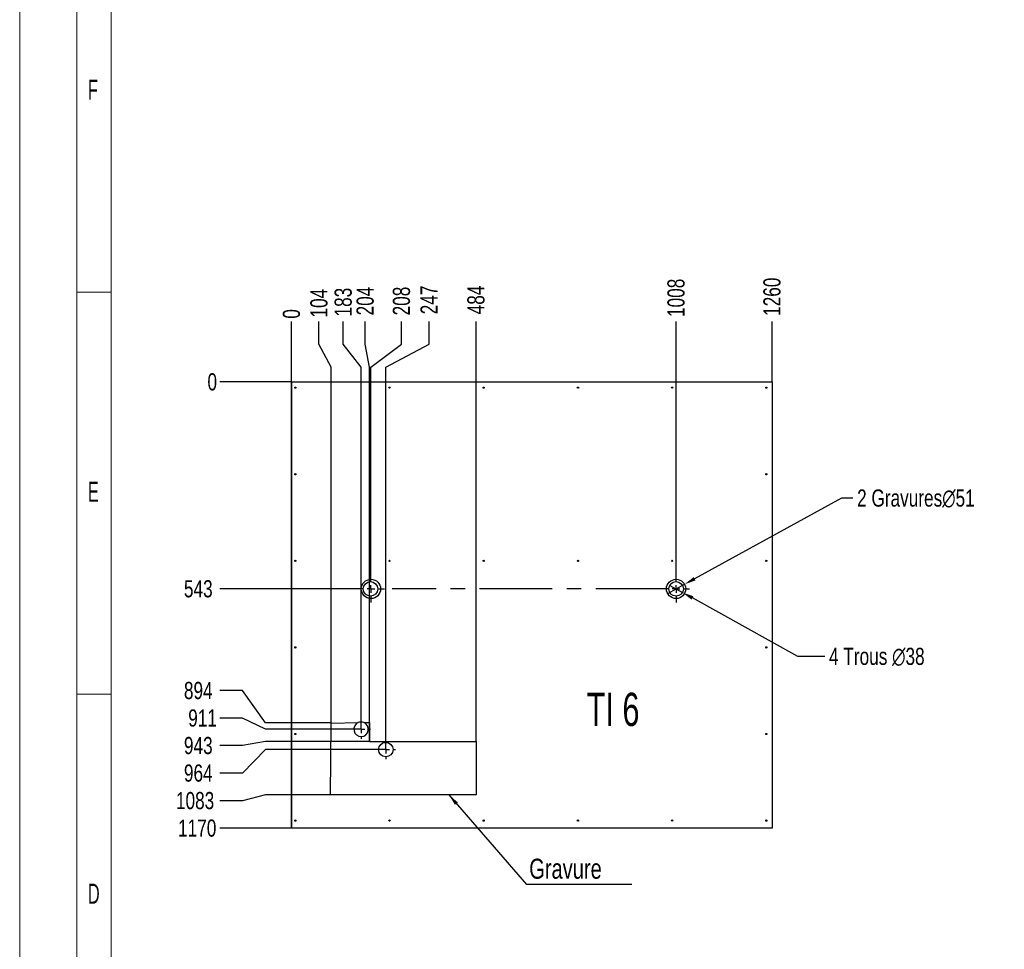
# Model space of a CAD drawing. Header units: millimetres. Extents: x 0 to 841, y 0 to 594.
# Tile 10 of 20: x 0 to 172, y 252 to 415. Entities that reach past the tile are written whole.
import ezdxf

# ---------------------------------------------------------------- set-up
doc = ezdxf.new("R2010")
doc.units = ezdxf.units.MM
doc.header["$PDSIZE"] = -1
doc.linetypes.add('CENTERX2', pattern=[20.32, 12.7, -2.54, 2.54, -2.54])
for name, color, linetype in [('COTES', 1, 'Continuous'), ('gravures', 9, 'Continuous'), ('NOTES', 6, 'Continuous'), ('TRAIT-MIXTES', 3, 'CENTERX2')]:
    doc.layers.add(name, color=color, linetype=linetype)
doc.layers.add('TRAIT-FORT', color=4, linetype='Continuous', lineweight=25)
doc.styles.add('SLDTEXTSTYLE0', font='TXT', dxfattribs={"width": 0.75})
doc.styles.add('SLDTEXTSTYLE2', font='TXT', dxfattribs={"width": 0.605})
doc.styles.add('SLDTEXTSTYLE5', font='TXT', dxfattribs={"width": 0.6875})
doc.dimstyles.new('SLDDIMSTYLE0', dxfattribs={"dimtxt": 3, "dimasz": 0.333333, "dimexe": 0, "dimexo": 0.0625, "dimgap": 0.75, "dimtad": 0, "dimtih": 1, "dimtoh": 1, "dimdec": 0, "dimlfac": 15, "dimrnd": 1e-09, "dimdsep": 46, "dimtxsty": 'SLDTEXTSTYLE0', "dimblk1": 'ORIGIN', "dimblk2": 'ORIGIN', "dimsah": 1, "dimcen": 0.09, "dimadec": 0, "dimazin": 2, "dimtfac": 1, "dimtdec": 0, "dimtofl": 0, "dimtmove": 0, "dimatfit": 3, "dimldrblk": 'ORIGIN', "dimfxl": 1, "dimfrac": 2, "dimtolj": 1, "dimtzin": 12, "dimarcsym": 0})
doc.dimstyles.new('SLDDIMSTYLE1', dxfattribs={"dimtxt": 3, "dimasz": 2, "dimexe": 0, "dimexo": 0.0625, "dimgap": 0.75, "dimtad": 0, "dimtih": 1, "dimtoh": 1, "dimdec": 0, "dimlfac": 15, "dimrnd": 1e-09, "dimzin": 12, "dimdsep": 46, "dimtxsty": 'SLDTEXTSTYLE0', "dimsah": 1, "dimcen": 0.09, "dimadec": 0, "dimazin": 3, "dimtfac": 1, "dimtdec": 0, "dimtofl": 0, "dimtmove": 0, "dimatfit": 3, "dimfxl": 1, "dimfrac": 2, "dimtolj": 1, "dimtzin": 12, "dimarcsym": 0})
doc.dimstyles.new('SLDDIMSTYLE2', dxfattribs={"dimtxt": 3, "dimasz": 2, "dimexe": 0, "dimexo": 0.0625, "dimgap": 0.75, "dimtad": 0, "dimtih": 1, "dimtoh": 1, "dimdec": 0, "dimlfac": 15, "dimrnd": 1e-09, "dimzin": 12, "dimdsep": 46, "dimtxsty": 'SLDTEXTSTYLE0', "dimblk1": 'NONE', "dimsah": 1, "dimcen": 0, "dimadec": 0, "dimazin": 3, "dimtfac": 1, "dimtdec": 0, "dimtmove": 0, "dimatfit": 3, "dimldrblk": 'NONE', "dimfxl": 1, "dimfrac": 2, "dimtolj": 1, "dimtzin": 12, "dimarcsym": 0})
doc.dimstyles.new('SLDDIMSTYLE5', dxfattribs={"dimtxt": 0.18, "dimasz": 2, "dimexe": 0, "dimexo": 0.0625, "dimgap": 0, "dimtad": 0, "dimtih": 1, "dimtoh": 1, "dimdec": 0, "dimrnd": 1e-09, "dimzin": 0, "dimdsep": 46, "dimtxsty": 'Standard', "dimsah": 1, "dimcen": 0.09, "dimadec": 0, "dimazin": 0, "dimtfac": 2, "dimtdec": 0, "dimtofl": 0, "dimtmove": 0, "dimatfit": 3, "dimfxl": 1, "dimfrac": 2, "dimtolj": 1, "dimtzin": 0, "dimarcsym": 0})

# ---------------------------------------------------------------- blocks, each defined once
blk = doc.blocks.new('_D_84')
at = {"layer": 'COTES', "color": 0, "lineweight": -2, "transparency": 16777216}
blk.add_line((47.51, 273.57), (47.51, 362.09), dxfattribs=at)
at = {"layer": 'Defpoints', "color": 0, "transparency": 16777216}
for p in [(47.51, 362.09), (47.51, 273.51), (47.51, 273.51)]:
    blk.add_point(p, dxfattribs=at)
at = {"layer": 'COTES', "color": 0, "transparency": 16777216, "insert": (47.51, 363.4), "char_height": 3, "attachment_point": 5, "rotation": 90, "style": 'SLDTEXTSTYLE0'}
blk.add_mtext('\\A1;0', dxfattribs=at)
blk = doc.blocks.new('_ORIGIN')
at = {"color": 0, "linetype": 'ByBlock', "lineweight": -2}
blk.add_line((0, 0), (-1, 0), dxfattribs=at)
blk.add_circle((0, 0), 0.5, dxfattribs=at)
blk = doc.blocks.new('_D_85')
at = {"layer": 'COTES', "color": 0, "lineweight": -2, "transparency": 16777216}
for p, q in [((52.32, 358.09), (52.32, 362.09)), ((54.47, 354.09), (52.32, 358.09)), ((54.47, 291.96), (54.47, 354.09))]:
    blk.add_line(p, q, dxfattribs=at)
at = {"layer": 'Defpoints', "color": 0, "transparency": 16777216}
for p in [(52.32, 362.09), (54.47, 291.9), (47.51, 273.51)]:
    blk.add_point(p, dxfattribs=at)
at = {"layer": 'COTES', "color": 0, "transparency": 16777216, "insert": (52.32, 365.28), "char_height": 3, "attachment_point": 5, "rotation": 90, "style": 'SLDTEXTSTYLE0'}
blk.add_mtext('\\A1;104', dxfattribs=at)
blk = doc.blocks.new('_D_86')
at = {"layer": 'COTES', "color": 0, "lineweight": -2, "transparency": 16777216}
for p, q in [((56.56, 358.09), (56.56, 362.09)), ((59.68, 354.09), (56.56, 358.09)), ((59.68, 290.86), (59.68, 354.09))]:
    blk.add_line(p, q, dxfattribs=at)
at = {"layer": 'Defpoints', "color": 0, "transparency": 16777216}
for p in [(56.56, 362.09), (59.68, 290.8), (47.51, 273.51)]:
    blk.add_point(p, dxfattribs=at)
at = {"layer": 'COTES', "color": 0, "transparency": 16777216, "insert": (56.56, 365.46), "char_height": 3, "attachment_point": 5, "rotation": 90, "style": 'SLDTEXTSTYLE0'}
blk.add_mtext('\\A1;183', dxfattribs=at)
blk = doc.blocks.new('_D_87')
at = {"layer": 'COTES', "color": 0, "lineweight": -2, "transparency": 16777216}
for p, q in [((60.4, 358.09), (60.4, 362.09)), ((61.14, 354.09), (60.4, 358.09)), ((61.14, 288.71), (61.14, 354.09))]:
    blk.add_line(p, q, dxfattribs=at)
at = {"layer": 'Defpoints', "color": 0, "transparency": 16777216}
for p in [(60.4, 362.09), (61.14, 288.65), (47.51, 273.51)]:
    blk.add_point(p, dxfattribs=at)
at = {"layer": 'COTES', "color": 0, "transparency": 16777216, "insert": (60.4, 365.65), "char_height": 3, "attachment_point": 5, "rotation": 90, "style": 'SLDTEXTSTYLE0'}
blk.add_mtext('\\A1;204', dxfattribs=at)
blk = doc.blocks.new('_D_88')
at = {"layer": 'COTES', "color": 0, "lineweight": -2, "transparency": 16777216}
for p, q in [((66.75, 358.09), (66.75, 362.09)), ((61.4, 354.09), (66.75, 358.09)), ((61.4, 317.75), (61.4, 354.09))]:
    blk.add_line(p, q, dxfattribs=at)
at = {"layer": 'Defpoints', "color": 0, "transparency": 16777216}
for p in [(66.75, 362.09), (61.4, 317.69), (47.51, 273.51)]:
    blk.add_point(p, dxfattribs=at)
at = {"layer": 'COTES', "color": 0, "transparency": 16777216, "insert": (66.75, 365.65), "char_height": 3, "attachment_point": 5, "rotation": 90, "style": 'SLDTEXTSTYLE0'}
blk.add_mtext('\\A1;208', dxfattribs=at)
blk = doc.blocks.new('_D_89')
at = {"layer": 'COTES', "color": 0, "lineweight": -2, "transparency": 16777216}
for p, q in [((71.56, 358.09), (71.56, 362.09)), ((64, 354.09), (71.56, 358.09)), ((64, 287.31), (64, 354.09))]:
    blk.add_line(p, q, dxfattribs=at)
at = {"layer": 'Defpoints', "color": 0, "transparency": 16777216}
for p in [(71.56, 362.09), (64, 287.25), (47.51, 273.51)]:
    blk.add_point(p, dxfattribs=at)
at = {"layer": 'COTES', "color": 0, "transparency": 16777216, "insert": (71.56, 365.84), "char_height": 3, "attachment_point": 5, "rotation": 90, "style": 'SLDTEXTSTYLE0'}
blk.add_mtext('\\A1;247', dxfattribs=at)
blk = doc.blocks.new('_D_90')
at = {"layer": 'COTES', "color": 0, "lineweight": -2, "transparency": 16777216}
blk.add_line((79.77, 288.73), (79.77, 362.09), dxfattribs=at)
at = {"layer": 'Defpoints', "color": 0, "transparency": 16777216}
for p in [(79.77, 362.09), (79.77, 288.66), (47.51, 273.51)]:
    blk.add_point(p, dxfattribs=at)
at = {"layer": 'COTES', "color": 0, "transparency": 16777216, "insert": (79.77, 365.84), "char_height": 3, "attachment_point": 5, "rotation": 90, "style": 'SLDTEXTSTYLE0'}
blk.add_mtext('\\A1;484', dxfattribs=at)
blk = doc.blocks.new('_D_91')
at = {"layer": 'COTES', "color": 0, "lineweight": -2, "transparency": 16777216}
blk.add_line((114.74, 317.75), (114.74, 362.09), dxfattribs=at)
at = {"layer": 'Defpoints', "color": 0, "transparency": 16777216}
for p in [(114.74, 362.09), (114.74, 317.69), (47.51, 273.51)]:
    blk.add_point(p, dxfattribs=at)
at = {"layer": 'COTES', "color": 0, "transparency": 16777216, "insert": (114.74, 366.21), "char_height": 3, "attachment_point": 5, "rotation": 90, "style": 'SLDTEXTSTYLE0'}
blk.add_mtext('\\A1;1008', dxfattribs=at)
blk = doc.blocks.new('_D_92')
at = {"layer": 'COTES', "color": 0, "lineweight": -2, "transparency": 16777216}
blk.add_line((131.51, 351.57), (131.51, 362.09), dxfattribs=at)
at = {"layer": 'Defpoints', "color": 0, "transparency": 16777216}
for p in [(131.51, 362.09), (131.51, 351.51), (47.51, 273.51)]:
    blk.add_point(p, dxfattribs=at)
at = {"layer": 'COTES', "color": 0, "transparency": 16777216, "insert": (131.51, 366.4), "char_height": 3, "attachment_point": 5, "rotation": 90, "style": 'SLDTEXTSTYLE0'}
blk.add_mtext('\\A1;1260', dxfattribs=at)
blk = doc.blocks.new('_D_93')
at = {"layer": 'COTES', "color": 0, "lineweight": -2, "transparency": 16777216}
blk.add_line((47.45, 351.51), (34.97, 351.51), dxfattribs=at)
at = {"layer": 'Defpoints', "color": 0, "transparency": 16777216}
for p in [(34.97, 351.51), (47.51, 351.51), (47.51, 351.51)]:
    blk.add_point(p, dxfattribs=at)
at = {"layer": 'COTES', "color": 0, "transparency": 16777216, "insert": (33.66, 351.51), "char_height": 3, "attachment_point": 5, "style": 'SLDTEXTSTYLE0'}
blk.add_mtext('\\A1;0', dxfattribs=at)
blk = doc.blocks.new('_D_94')
at = {"layer": 'COTES', "color": 0, "lineweight": -2, "transparency": 16777216}
blk.add_line((58.99, 315.34), (34.97, 315.34), dxfattribs=at)
at = {"layer": 'Defpoints', "color": 0, "transparency": 16777216}
for p in [(47.51, 351.51), (34.97, 315.34), (59.05, 315.34)]:
    blk.add_point(p, dxfattribs=at)
at = {"layer": 'COTES', "color": 0, "transparency": 16777216, "insert": (31.22, 315.34), "char_height": 3, "attachment_point": 5, "style": 'SLDTEXTSTYLE0'}
blk.add_mtext('\\A1;543', dxfattribs=at)
blk = doc.blocks.new('_D_95')
at = {"layer": 'COTES', "color": 0, "lineweight": -2, "transparency": 16777216}
for p, q in [((38.97, 297.56), (34.97, 297.56)), ((42.97, 291.9), (38.97, 297.56)), ((54.41, 291.9), (42.97, 291.9))]:
    blk.add_line(p, q, dxfattribs=at)
at = {"layer": 'Defpoints', "color": 0, "transparency": 16777216}
for p in [(47.51, 351.51), (34.97, 297.56), (54.47, 291.9)]:
    blk.add_point(p, dxfattribs=at)
at = {"layer": 'COTES', "color": 0, "transparency": 16777216, "insert": (31.22, 297.56), "char_height": 3, "attachment_point": 5, "style": 'SLDTEXTSTYLE0'}
blk.add_mtext('\\A1;894', dxfattribs=at)
blk = doc.blocks.new('_D_96')
at = {"layer": 'COTES', "color": 0, "lineweight": -2, "transparency": 16777216}
for p, q in [((38.97, 292.75), (34.97, 292.75)), ((42.97, 290.8), (38.97, 292.75)), ((59.62, 290.8), (42.97, 290.8))]:
    blk.add_line(p, q, dxfattribs=at)
at = {"layer": 'Defpoints', "color": 0, "transparency": 16777216}
for p in [(47.51, 351.51), (34.97, 292.75), (59.68, 290.8)]:
    blk.add_point(p, dxfattribs=at)
at = {"layer": 'COTES', "color": 0, "transparency": 16777216, "insert": (31.97, 292.75), "char_height": 3, "attachment_point": 5, "style": 'SLDTEXTSTYLE0'}
blk.add_mtext('\\A1;911', dxfattribs=at)
blk = doc.blocks.new('_D_97')
at = {"layer": 'COTES', "color": 0, "lineweight": -2, "transparency": 16777216}
for p, q in [((38.97, 287.94), (34.97, 287.94)), ((42.97, 288.65), (38.97, 287.94)), ((61.08, 288.65), (42.97, 288.65))]:
    blk.add_line(p, q, dxfattribs=at)
at = {"layer": 'Defpoints', "color": 0, "transparency": 16777216}
for p in [(47.51, 351.51), (34.97, 287.94), (61.14, 288.65)]:
    blk.add_point(p, dxfattribs=at)
at = {"layer": 'COTES', "color": 0, "transparency": 16777216, "insert": (31.22, 287.94), "char_height": 3, "attachment_point": 5, "style": 'SLDTEXTSTYLE0'}
blk.add_mtext('\\A1;943', dxfattribs=at)
blk = doc.blocks.new('_D_98')
at = {"layer": 'COTES', "color": 0, "lineweight": -2, "transparency": 16777216}
for p, q in [((42.97, 287.25), (38.97, 283.13)), ((63.94, 287.25), (42.97, 287.25)), ((38.97, 283.13), (34.97, 283.13))]:
    blk.add_line(p, q, dxfattribs=at)
at = {"layer": 'Defpoints', "color": 0, "transparency": 16777216}
for p in [(47.51, 351.51), (64, 287.25), (34.97, 283.13)]:
    blk.add_point(p, dxfattribs=at)
at = {"layer": 'COTES', "color": 0, "transparency": 16777216, "insert": (31.22, 283.13), "char_height": 3, "attachment_point": 5, "style": 'SLDTEXTSTYLE0'}
blk.add_mtext('\\A1;964', dxfattribs=at)
blk = doc.blocks.new('_D_99')
at = {"layer": 'COTES', "color": 0, "lineweight": -2, "transparency": 16777216}
for p, q in [((42.97, 279.33), (38.97, 278.32)), ((54.29, 279.33), (42.97, 279.33)), ((38.97, 278.32), (34.97, 278.32))]:
    blk.add_line(p, q, dxfattribs=at)
at = {"layer": 'Defpoints', "color": 0, "transparency": 16777216}
for p in [(47.51, 351.51), (54.35, 279.33), (34.97, 278.32)]:
    blk.add_point(p, dxfattribs=at)
at = {"layer": 'COTES', "color": 0, "transparency": 16777216, "insert": (30.66, 278.32), "char_height": 3, "attachment_point": 5, "style": 'SLDTEXTSTYLE0'}
blk.add_mtext('\\A1;1083', dxfattribs=at)
blk = doc.blocks.new('_D_100')
at = {"layer": 'COTES', "color": 0, "lineweight": -2, "transparency": 16777216}
blk.add_line((47.45, 273.51), (34.97, 273.51), dxfattribs=at)
at = {"layer": 'Defpoints', "color": 0, "transparency": 16777216}
for p in [(47.51, 351.51), (34.97, 273.51), (47.51, 273.51)]:
    blk.add_point(p, dxfattribs=at)
at = {"layer": 'COTES', "color": 0, "transparency": 16777216, "insert": (31.03, 273.51), "char_height": 3, "attachment_point": 5, "style": 'SLDTEXTSTYLE0'}
blk.add_mtext('\\A1;1170', dxfattribs=at)
blk = doc.blocks.new('_D_101')
at = {"layer": 'COTES', "color": 0, "lineweight": -2, "transparency": 16777216}
for p, q in [((143.63, 331.22), (117.97, 317.11)), ((145.63, 331.22), (143.63, 331.22)), ((113.27, 314.53), (116.22, 316.15))]:
    blk.add_line(p, q, dxfattribs=at)
at = {"layer": 'COTES', "color": 0, "transparency": 16777216}
blk.add_solid([(117.81, 317.4), (118.13, 316.82), (116.22, 316.15)], dxfattribs=at)
at = {"layer": 'Defpoints', "color": 0, "transparency": 16777216}
for p in [(116.22, 316.15), (113.27, 314.53)]:
    blk.add_point(p, dxfattribs=at)
at = {"layer": 'COTES', "color": 0, "transparency": 16777216, "insert": (146.38, 332.72), "char_height": 3, "attachment_point": 1, "style": 'SLDTEXTSTYLE0'}
blk.add_mtext('\\A1;2 Gravures∅51', dxfattribs=at)
blk = doc.blocks.new('_NONE')
blk = doc.blocks.new('_D_102')
at = {"layer": 'COTES', "color": 0, "lineweight": -2, "transparency": 16777216}
for p, q in [((113.63, 315.95), (115.85, 314.72)), ((136.02, 303.55), (117.6, 313.75)), ((140.72, 303.55), (136.02, 303.55))]:
    blk.add_line(p, q, dxfattribs=at)
at = {"layer": 'COTES', "color": 0, "transparency": 16777216}
blk.add_solid([(117.76, 314.05), (117.44, 313.46), (115.85, 314.72)], dxfattribs=at)
at = {"layer": 'Defpoints', "color": 0, "transparency": 16777216}
for p in [(113.63, 315.95), (115.85, 314.72)]:
    blk.add_point(p, dxfattribs=at)
at = {"layer": 'COTES', "color": 0, "transparency": 16777216, "insert": (141.47, 305.05), "char_height": 3, "attachment_point": 1, "style": 'SLDTEXTSTYLE0'}
blk.add_mtext('\\A1;4 Trous ∅38', dxfattribs=at)
blk = doc.blocks.new('SW_NOTE_5')
at = {"layer": 'NOTES', "color": 0}
blk.add_line((18.4, 0), (0, 0), dxfattribs=at)
at = {"layer": 'NOTES', "color": 0, "insert": (0.45, 4.53), "char_height": 3.5, "attachment_point": 1, "style": 'SLDTEXTSTYLE0'}
blk.add_mtext('Gravure', dxfattribs=at)
blk = doc.blocks.new('SW_CENTERMARKSYMBOL_92')
at = {"layer": 'TRAIT-MIXTES', "color": 0}
for p, q in [((0, 1.33), (0, 2.35)), ((-1.33, 0), (-2.35, 0)), ((0, 0), (-0.67, 0)), ((0, 0), (0, 0.67)), ((0, 0), (0, -0.67)), ((0, 0), (0.67, 0)), ((1.33, 0), (2.35, 0)), ((0, -1.33), (0, -2.35))]:
    blk.add_line(p, q, dxfattribs=at)
blk = doc.blocks.new('SW_CENTERMARKSYMBOL_93')
at = {"layer": 'TRAIT-MIXTES', "color": 0}
for p, q in [((0, 1.33), (0, 2.35)), ((-1.33, 0), (-49.62, 0)), ((0, 0), (-0.67, 0)), ((0, 0), (0, 0.67)), ((0, 0), (0, -0.67)), ((0, 0), (0.67, 0)), ((1.33, 0), (2.35, 0)), ((0, -1.33), (0, -2.35))]:
    blk.add_line(p, q, dxfattribs=at)
blk = doc.blocks.new('SW_CENTERMARKSYMBOL_94')
at = {"layer": 'TRAIT-MIXTES', "color": 0}
for p, q in [((-1.33, 0), (-1.67, 0)), ((0, 0), (-0.67, 0)), ((0, 1.33), (0, 1.67)), ((0, 0), (0, 0.67)), ((0, 0), (0, -0.67)), ((0, 0), (0.67, 0)), ((1.33, 0), (1.67, 0)), ((0, -1.33), (0, -1.67))]:
    blk.add_line(p, q, dxfattribs=at)
blk = doc.blocks.new('SW_CENTERMARKSYMBOL_95')
at = {"layer": 'TRAIT-MIXTES', "color": 0}
for p, q in [((-1.33, 0), (-1.67, 0)), ((0, 0), (-0.67, 0)), ((0, 1.33), (0, 1.67)), ((0, 0), (0, 0.67)), ((0, 0), (0, -0.67)), ((0, 0), (0.67, 0)), ((1.33, 0), (1.67, 0)), ((0, -1.33), (0, -1.67))]:
    blk.add_line(p, q, dxfattribs=at)

msp = doc.modelspace()

# ---------------------------------------------------------------- linework, layer by layer
at = {"lineweight": 18}
for p, q in [((0.001, -0.0569), (0.001, 593.9431)), ((10.001, 9.9431), (10.001, 583.9431)), ((16.001, 15.9431), (16.001, 577.9431)), ((16.001, 367.1931), (10.001, 367.1931)), ((16.001, 296.9431), (10.001, 296.9431))]:
    msp.add_line(p, q, dxfattribs=at)
at = {"layer": 'gravures', "lineweight": 25}
for p, q in [((54.3512, 279.3332), (54.4743, 291.8984)), ((54.4743, 291.8984), (59.1806, 291.9654)), ((60.1472, 291.9792), (61.1419, 291.9934)), ((61.1419, 291.9934), (61.1419, 288.6476)), ((61.1419, 288.6476), (79.768, 288.6647)), ((79.768, 288.6647), (79.768, 279.3332)), ((79.768, 279.3332), (54.3512, 279.3332))]:
    msp.add_line(p, q, dxfattribs=at)
for centre in [(61.4044, 315.3372), (114.7426, 315.3372)]:
    msp.add_circle(centre, 1.6848, dxfattribs=at)
msp.add_arc((59.6806, 290.8016), 1.2667, 68.385392, 113.2474, dxfattribs=at)
at = {"layer": 'TRAIT-FORT', "lineweight": 25}
for p, q in [((47.5124, 351.5103), (131.5124, 351.5103)), ((47.5124, 351.5103), (47.5124, 273.511)), ((131.5124, 351.5103), (131.5124, 273.511)), ((131.5124, 273.511), (47.5124, 273.511))]:
    msp.add_line(p, q, dxfattribs=at)
for centre, radius in [((48.1791, 350.511), 0.1067), ((64.6458, 350.511), 0.1067), ((81.1124, 350.511), 0.1067), ((97.5791, 350.511), 0.1067), ((114.0458, 350.511), 0.1067), ((130.5124, 350.511), 0.1067), ((48.1791, 335.3777), 0.1067), ((130.5124, 335.3777), 0.1067), ((48.1791, 320.2443), 0.1067), ((64.6458, 320.2443), 0.1067), ((81.1124, 320.2443), 0.1067), ((97.5791, 320.2443), 0.1067), ((114.0458, 320.2443), 0.1067), ((130.5124, 320.2443), 0.1067), ((61.3217, 315.3368), 1.2667), ((114.7426, 315.3368), 1.2667), ((48.1791, 305.111), 0.1067), ((130.5124, 305.111), 0.1067), ((48.1791, 289.9777), 0.1067), ((130.5124, 289.9777), 0.1067), ((63.9985, 287.2457), 1.2667), ((48.1791, 274.8443), 0.1067), ((64.6458, 274.8443), 0.1067), ((81.1124, 274.8443), 0.1067), ((97.5791, 274.8443), 0.1067), ((114.0458, 274.8443), 0.1067), ((130.5124, 274.8443), 0.1067)]:
    msp.add_circle(centre, radius, dxfattribs=at)
msp.add_arc((59.6806, 290.8016), 1.2667, 113.2474, 68.385392, dxfattribs=at)

# ---------------------------------------------------------------- block references
at = {"layer": 'NOTES'}
msp.add_blockref('SW_NOTE_5', (88.6195, 263.6504), dxfattribs=at)
at = {"layer": 'TRAIT-MIXTES'}
for name, p in [('SW_CENTERMARKSYMBOL_92', (61.4044, 315.3372)), ('SW_CENTERMARKSYMBOL_93', (114.7426, 315.3372)), ('SW_CENTERMARKSYMBOL_95', (59.6806, 290.8016)), ('SW_CENTERMARKSYMBOL_94', (63.9985, 287.2457))]:
    msp.add_blockref(name, p, dxfattribs=at)

# ---------------------------------------------------------------- texts
at = {"layer": 'NOTES', "attachment_point": 1}
for s, insert, char_height, style in [('F', (11.9344, 404.3187), 3.5, 'SLDTEXTSTYLE2'), ('E', (11.9344, 334.0687), 3.5, 'SLDTEXTSTYLE2'), ('TI 6', (99.1183, 297.1939), 5.82083, 'SLDTEXTSTYLE5'), ('D', (11.9344, 263.8187), 3.5, 'SLDTEXTSTYLE2')]:
    msp.add_mtext(s, dxfattribs=dict(at, insert=insert, char_height=char_height, style=style))

# ---------------------------------------------------------------- dimensions: what is measured, and where the dimension line sits
at = {"layer": 'COTES'}
for feature_location, offset, dtype, origin, dimstyle, picture, middle in [((131.5124, 351.5103), (0, 10.5778), 1, (47.5124, 273.511), 'SLDDIMSTYLE1', '_D_92', (131.5124, 366.4007)), ((114.7426, 317.6886), (0, 44.3995), 1, (47.5124, 273.511), 'SLDDIMSTYLE1', '_D_91', (114.7426, 366.2132)), ((63.9985, 287.2457), (7.5646, 74.8424), 1, (47.5124, 273.511), 'SLDDIMSTYLE1', '_D_89', (71.563, 365.8382)), ((79.768, 288.6647), (0, 73.4235), 1, (47.5124, 273.511), 'SLDDIMSTYLE1', '_D_90', (79.768, 365.8382)), ((61.1419, 288.6476), (-0.7456, 73.4405), 1, (47.5124, 273.511), 'SLDDIMSTYLE1', '_D_87', (60.3963, 365.6507)), ((61.4044, 317.6887), (5.3486, 44.3995), 1, (47.5124, 273.511), 'SLDDIMSTYLE1', '_D_88', (66.7529, 365.6507)), ((59.6806, 290.8016), (-3.124, 71.2866), 1, (47.5124, 273.511), 'SLDDIMSTYLE1', '_D_86', (56.5566, 365.4632)), ((54.4743, 291.8984), (-2.1518, 70.1898), 1, (47.5124, 273.511), 'SLDDIMSTYLE1', '_D_85', (52.3225, 365.2757)), ((47.5124218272, 273.5110112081), (0, 88.5771500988), 1, (47.5124218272, 273.5110112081), 'SLDDIMSTYLE0', '_D_84', (47.5124218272, 363.4006613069)), ((47.5124218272, 351.5103445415), (-12.5430792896, 0), 0, (47.5124218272, 351.5103445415), 'SLDDIMSTYLE0', '_D_93', (33.6568425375, 351.5103445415)), ((54.3512, 279.3332), (-19.3819, -1.0121), 0, (47.5124, 351.5103), 'SLDDIMSTYLE1', '_D_99', (30.6568, 278.3211)), ((47.5124, 273.511), (-12.5431, 0), 0, (47.5124, 351.5103), 'SLDDIMSTYLE1', '_D_100', (31.0318, 273.511)), ((59.0529, 315.3372), (-24.0835, 0), 0, (47.5124, 351.5103), 'SLDDIMSTYLE1', '_D_94', (31.2193, 315.3372)), ((54.4743, 291.8984), (-19.505, 5.6633), 0, (47.5124, 351.5103), 'SLDDIMSTYLE1', '_D_95', (31.2193, 297.5616)), ((61.1419, 288.6476), (-26.1726, -0.7062), 0, (47.5124, 351.5103), 'SLDDIMSTYLE1', '_D_97', (31.2193, 287.9414)), ((63.9985, 287.2457), (-29.0291, -4.1145), 0, (47.5124, 351.5103), 'SLDDIMSTYLE1', '_D_98', (31.2193, 283.1313)), ((59.6806, 290.8016), (-24.7112, 1.9499), 0, (47.5124, 351.5103), 'SLDDIMSTYLE1', '_D_96', (31.9693, 292.7515))]:
    dim = msp.add_ordinate_dim(feature_location=feature_location, offset=offset, dtype=dtype, origin=origin, dimstyle=dimstyle, dxfattribs=at)
    dim.commit()
    dim.dimension.update_dxf_attribs({"geometry": picture, "text_midpoint": middle})
for p1, p2, text, picture, middle in [((113.2662, 314.5256), (116.219, 316.1488), '2 Gravures<>', '_D_101', (160.2534, 331.2165)), ((113.6345, 315.9505), (115.8507, 314.7232), '4 Trous <>', '_D_102', (153.4699, 303.5511))]:
    dim = msp.add_diameter_dim_2p(p1=p1, p2=p2, text=text, dimstyle='SLDDIMSTYLE2', dxfattribs=at)
    dim.commit()
    dim.dimension.update_dxf_attribs({"geometry": picture, "text_midpoint": middle, "dimtype": 163})

# ---------------------------------------------------------------- leaders
at = {"layer": 'NOTES'}
msp.add_leader([(75.0235, 279.3332), (88.6195, 263.6504)], dimstyle='SLDDIMSTYLE5', dxfattribs=at)

doc.saveas('drawing.dxf')
